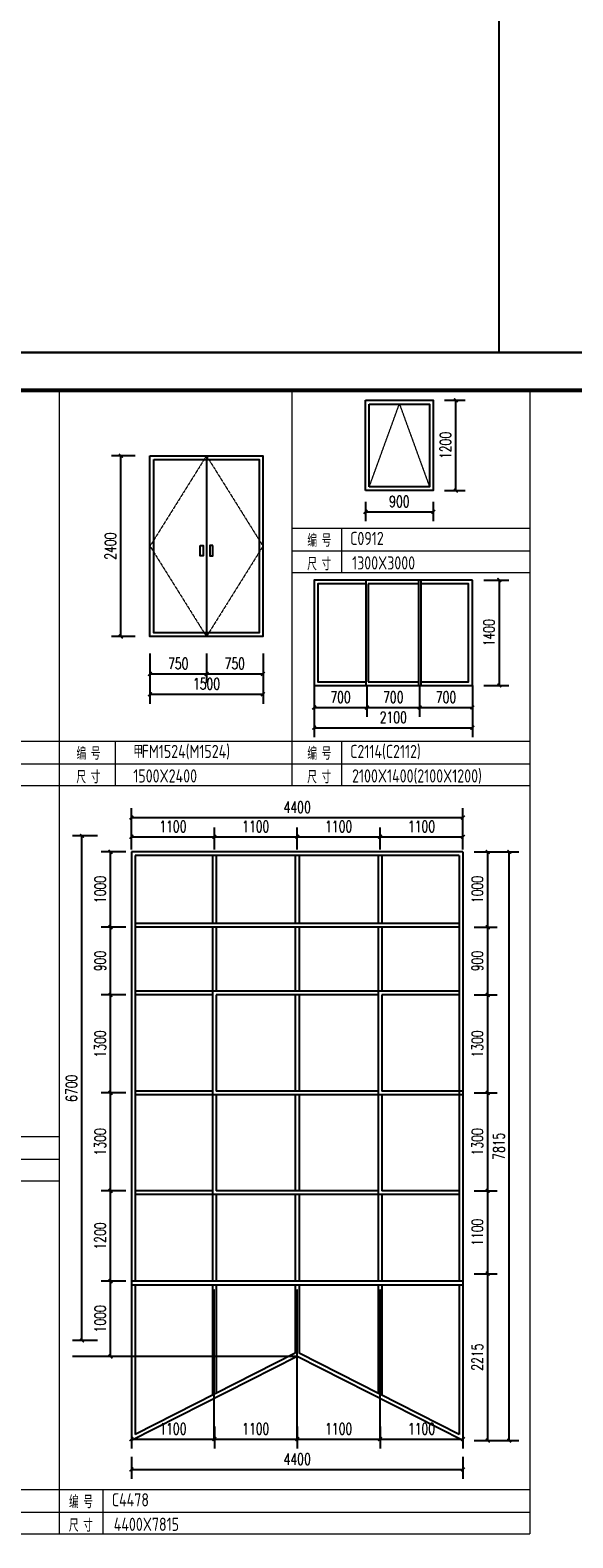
# Model space of a CAD drawing. Header units: inches. Extents: x 224620 to 3435104, y 247406 to 993300.
# Tile 11 of 109: x 265192 to 272396, y 261372 to 281387. Entities that reach past the tile are written whole.
import ezdxf

# ---------------------------------------------------------------- set-up
doc = ezdxf.new("R2010")
doc.units = ezdxf.units.IN
doc.header["$MEASUREMENT"] = 0
doc.linetypes.add('__DASH', pattern=[0.35, 0.25, -0.1])
doc.linetypes.add('DASHED2', pattern=[0.375, 0.25, -0.125])
for name, color, linetype in [('DIM_SYMB', 3, 'Continuous'), ('PUB_DIM', 3, 'Continuous'), ('PUB_TITLE', 4, 'Continuous'), ('RAIL', 163, 'Continuous'), ('x细线', 135, 'Continuous'), ('说明文字', 7, 'Continuous')]:
    doc.layers.add(name, color=color, linetype=linetype)
doc.layers.add('说明', color=211, linetype='Continuous', lineweight=25)
doc.styles.add('_TCH_DIM_T3', font='SIMPLEX', dxfattribs={"width": 0.705882, "bigfont": 'GBCBIG'})
doc.styles.add('yong', font='GBENOR.shx', dxfattribs={"width": 0.9, "bigfont": 'GBCBIG.shx'})
doc.dimstyles.new('_TCH_ARCH&&50', dxfattribs={"dimtxt": 148.75, "dimasz": 50, "dimexe": 125, "dimexo": 150, "dimgap": 63.125, "dimtad": 1, "dimdec": 0, "dimzin": 0, "dimdsep": 46, "dimtxsty": '_TCH_DIM_T3', "dimblk": 'ARCHTICK', "dimcen": 0.09, "dimclrt": 7, "dimazin": 2, "dimtfac": 1, "dimtdec": 0, "dimtix": 1, "dimtmove": 2, "dimatfit": 3, "dimfxl": 1, "dimtolj": 1, "dimtzin": 0, "dimarcsym": 0})

# ---------------------------------------------------------------- blocks, each defined once
blk = doc.blocks.new('wrtgtg')
at = {"layer": 'PUB_TITLE'}
blk.add_line((-75296, 53559), (8804, 53559), dxfattribs=at)
blk.add_lwpolyline([(-75296, -5841), (8804, -5841), (8804, 53559), (-75296, 53559)], close=True, dxfattribs=at)
at = {"layer": 'PUB_TITLE', "const_width": 100}
blk.add_lwpolyline([(-72796, -4841), (7804, -4841), (7804, 52559), (-72796, 52559)], close=True, dxfattribs=at)
blk = doc.blocks.new('_ArchTick')
at = {"color": 0, "linetype": 'ByBlock', "const_width": 0.4}
blk.add_lwpolyline([(-0.5, -0.5), (0.5, 0.5)], dxfattribs=at)
blk = doc.blocks.new('*D567')
at = {"layer": 'Defpoints', "color": 0}
for p in [(266537, 262597), (270937, 262597), (270937, 262280)]:
    blk.add_point(p, dxfattribs=at)
at = {"layer": 'PUB_DIM', "color": 0, "lineweight": -2}
for p, q in [((266537, 262447), (266537, 262155)), ((270937, 262447), (270937, 262155)), ((266537, 262280), (270937, 262280))]:
    blk.add_line(p, q, dxfattribs=at)
at = {"layer": 'PUB_DIM', "color": 0, "lineweight": -2, "xscale": 50, "yscale": 50, "zscale": 50, "rotation": 180}
blk.add_blockref('_ArchTick', (266537, 262280), dxfattribs=at)
at = {"layer": 'PUB_DIM', "color": 0, "lineweight": -2, "xscale": 50, "yscale": 50, "zscale": 50}
blk.add_blockref('_ArchTick', (270937, 262280), dxfattribs=at)
at = {"layer": 'PUB_DIM', "color": 7, "insert": (268737, 262417), "char_height": 148.8, "attachment_point": 5, "style": '_TCH_DIM_T3'}
blk.add_mtext('\\A1;4400', dxfattribs=at)
blk = doc.blocks.new('*D568')
at = {"layer": 'Defpoints', "color": 0}
for p in [(269837, 263000), (270937, 263000), (270937, 262683)]:
    blk.add_point(p, dxfattribs=at)
at = {"layer": 'PUB_DIM', "color": 0, "lineweight": -2}
for p, q in [((269837, 262850), (269837, 262558)), ((270937, 262850), (270937, 262558)), ((269837, 262683), (270937, 262683))]:
    blk.add_line(p, q, dxfattribs=at)
at = {"layer": 'PUB_DIM', "color": 0, "lineweight": -2, "xscale": 50, "yscale": 50, "zscale": 50, "rotation": 180}
blk.add_blockref('_ArchTick', (269837, 262683), dxfattribs=at)
at = {"layer": 'PUB_DIM', "color": 0, "lineweight": -2, "xscale": 50, "yscale": 50, "zscale": 50}
blk.add_blockref('_ArchTick', (270937, 262683), dxfattribs=at)
at = {"layer": 'PUB_DIM', "color": 7, "insert": (270387, 262820), "char_height": 148.8, "attachment_point": 5, "style": '_TCH_DIM_T3'}
blk.add_mtext('\\A1;1100', dxfattribs=at)
blk = doc.blocks.new('*D569')
at = {"layer": 'Defpoints', "color": 0}
for p in [(268737, 263000), (269837, 263000), (269837, 262683)]:
    blk.add_point(p, dxfattribs=at)
at = {"layer": 'PUB_DIM', "color": 0, "lineweight": -2}
for p, q in [((268737, 262850), (268737, 262558)), ((269837, 262850), (269837, 262558)), ((268737, 262683), (269837, 262683))]:
    blk.add_line(p, q, dxfattribs=at)
at = {"layer": 'PUB_DIM', "color": 0, "lineweight": -2, "xscale": 50, "yscale": 50, "zscale": 50, "rotation": 180}
blk.add_blockref('_ArchTick', (268737, 262683), dxfattribs=at)
at = {"layer": 'PUB_DIM', "color": 0, "lineweight": -2, "xscale": 50, "yscale": 50, "zscale": 50}
blk.add_blockref('_ArchTick', (269837, 262683), dxfattribs=at)
at = {"layer": 'PUB_DIM', "color": 7, "insert": (269287, 262820), "char_height": 148.8, "attachment_point": 5, "style": '_TCH_DIM_T3'}
blk.add_mtext('\\A1;1100', dxfattribs=at)
blk = doc.blocks.new('*D570')
at = {"layer": 'Defpoints', "color": 0}
for p in [(267637, 263000), (268737, 263000), (268737, 262683)]:
    blk.add_point(p, dxfattribs=at)
at = {"layer": 'PUB_DIM', "color": 0, "lineweight": -2}
for p, q in [((267637, 262850), (267637, 262558)), ((268737, 262850), (268737, 262558)), ((267637, 262683), (268737, 262683))]:
    blk.add_line(p, q, dxfattribs=at)
at = {"layer": 'PUB_DIM', "color": 0, "lineweight": -2, "xscale": 50, "yscale": 50, "zscale": 50, "rotation": 180}
blk.add_blockref('_ArchTick', (267637, 262683), dxfattribs=at)
at = {"layer": 'PUB_DIM', "color": 0, "lineweight": -2, "xscale": 50, "yscale": 50, "zscale": 50}
blk.add_blockref('_ArchTick', (268737, 262683), dxfattribs=at)
at = {"layer": 'PUB_DIM', "color": 7, "insert": (268187, 262820), "char_height": 148.8, "attachment_point": 5, "style": '_TCH_DIM_T3'}
blk.add_mtext('\\A1;1100', dxfattribs=at)
blk = doc.blocks.new('*D571')
at = {"layer": 'Defpoints', "color": 0}
for p in [(266537, 263000), (267637, 263000), (267637, 262683)]:
    blk.add_point(p, dxfattribs=at)
at = {"layer": 'PUB_DIM', "color": 0, "lineweight": -2}
for p, q in [((266537, 262850), (266537, 262558)), ((267637, 262850), (267637, 262558)), ((266537, 262683), (267637, 262683))]:
    blk.add_line(p, q, dxfattribs=at)
at = {"layer": 'PUB_DIM', "color": 0, "lineweight": -2, "xscale": 50, "yscale": 50, "zscale": 50, "rotation": 180}
blk.add_blockref('_ArchTick', (266537, 262683), dxfattribs=at)
at = {"layer": 'PUB_DIM', "color": 0, "lineweight": -2, "xscale": 50, "yscale": 50, "zscale": 50}
blk.add_blockref('_ArchTick', (267637, 262683), dxfattribs=at)
at = {"layer": 'PUB_DIM', "color": 7, "insert": (267087, 262820), "char_height": 148.8, "attachment_point": 5, "style": '_TCH_DIM_T3'}
blk.add_mtext('\\A1;1100', dxfattribs=at)
blk = doc.blocks.new('*D572')
at = {"layer": 'Defpoints', "color": 0}
for p in [(271096, 270479), (271552, 270479), (271096, 262663)]:
    blk.add_point(p, dxfattribs=at)
at = {"layer": 'PUB_DIM', "color": 0, "lineweight": -2}
for p, q in [((271246, 270479), (271677, 270479)), ((271552, 262663), (271552, 270479)), ((271246, 262663), (271677, 262663))]:
    blk.add_line(p, q, dxfattribs=at)
at = {"layer": 'PUB_DIM', "color": 0, "lineweight": -2, "xscale": 50, "yscale": 50, "zscale": 50}
for p, rotation in [((271552, 270479), 90), ((271552, 262663), 270)]:
    blk.add_blockref('_ArchTick', p, dxfattribs=dict(at, rotation=rotation))
at = {"layer": 'PUB_DIM', "color": 7, "insert": (271414, 266571), "char_height": 148.8, "attachment_point": 5, "rotation": 90, "style": '_TCH_DIM_T3'}
blk.add_mtext('\\A1;7815', dxfattribs=at)
blk = doc.blocks.new('*D573')
at = {"layer": 'Defpoints', "color": 0}
for p in [(270937, 270479), (271266, 270479), (270937, 269479)]:
    blk.add_point(p, dxfattribs=at)
at = {"layer": 'PUB_DIM', "color": 0, "lineweight": -2}
for p, q in [((271087, 270479), (271391, 270479)), ((271266, 269479), (271266, 270479)), ((271087, 269479), (271391, 269479))]:
    blk.add_line(p, q, dxfattribs=at)
at = {"layer": 'PUB_DIM', "color": 0, "lineweight": -2, "xscale": 50, "yscale": 50, "zscale": 50}
for p, rotation in [((271266, 270479), 90), ((271266, 269479), 270)]:
    blk.add_blockref('_ArchTick', p, dxfattribs=dict(at, rotation=rotation))
at = {"layer": 'PUB_DIM', "color": 7, "insert": (271128, 269979), "char_height": 148.8, "attachment_point": 5, "rotation": 90, "style": '_TCH_DIM_T3'}
blk.add_mtext('\\A1;1000', dxfattribs=at)
blk = doc.blocks.new('*D574')
at = {"layer": 'Defpoints', "color": 0}
for p in [(270937, 269479), (271266, 269479), (270937, 268579)]:
    blk.add_point(p, dxfattribs=at)
at = {"layer": 'PUB_DIM', "color": 0, "lineweight": -2}
for p, q in [((271087, 269479), (271391, 269479)), ((271266, 268579), (271266, 269479)), ((271087, 268579), (271391, 268579))]:
    blk.add_line(p, q, dxfattribs=at)
at = {"layer": 'PUB_DIM', "color": 0, "lineweight": -2, "xscale": 50, "yscale": 50, "zscale": 50}
for p, rotation in [((271266, 269479), 90), ((271266, 268579), 270)]:
    blk.add_blockref('_ArchTick', p, dxfattribs=dict(at, rotation=rotation))
at = {"layer": 'PUB_DIM', "color": 7, "insert": (271128, 269029), "char_height": 148.8, "attachment_point": 5, "rotation": 90, "style": '_TCH_DIM_T3'}
blk.add_mtext('\\A1;900', dxfattribs=at)
blk = doc.blocks.new('*D575')
at = {"layer": 'Defpoints', "color": 0}
for p in [(270937, 268579), (271266, 268579), (270937, 267279)]:
    blk.add_point(p, dxfattribs=at)
at = {"layer": 'PUB_DIM', "color": 0, "lineweight": -2}
for p, q in [((271087, 268579), (271391, 268579)), ((271266, 267279), (271266, 268579)), ((271087, 267279), (271391, 267279))]:
    blk.add_line(p, q, dxfattribs=at)
at = {"layer": 'PUB_DIM', "color": 0, "lineweight": -2, "xscale": 50, "yscale": 50, "zscale": 50}
for p, rotation in [((271266, 268579), 90), ((271266, 267279), 270)]:
    blk.add_blockref('_ArchTick', p, dxfattribs=dict(at, rotation=rotation))
at = {"layer": 'PUB_DIM', "color": 7, "insert": (271128, 267929), "char_height": 148.8, "attachment_point": 5, "rotation": 90, "style": '_TCH_DIM_T3'}
blk.add_mtext('\\A1;1300', dxfattribs=at)
blk = doc.blocks.new('*D576')
at = {"layer": 'Defpoints', "color": 0}
for p in [(270937, 267279), (271266, 267279), (270937, 265979)]:
    blk.add_point(p, dxfattribs=at)
at = {"layer": 'PUB_DIM', "color": 0, "lineweight": -2}
for p, q in [((271087, 267279), (271391, 267279)), ((271266, 265979), (271266, 267279)), ((271087, 265979), (271391, 265979))]:
    blk.add_line(p, q, dxfattribs=at)
at = {"layer": 'PUB_DIM', "color": 0, "lineweight": -2, "xscale": 50, "yscale": 50, "zscale": 50}
for p, rotation in [((271266, 267279), 90), ((271266, 265979), 270)]:
    blk.add_blockref('_ArchTick', p, dxfattribs=dict(at, rotation=rotation))
at = {"layer": 'PUB_DIM', "color": 7, "insert": (271128, 266629), "char_height": 148.8, "attachment_point": 5, "rotation": 90, "style": '_TCH_DIM_T3'}
blk.add_mtext('\\A1;1300', dxfattribs=at)
blk = doc.blocks.new('*D577')
at = {"layer": 'Defpoints', "color": 0}
for p in [(270937, 265979), (271266, 265979), (270937, 264879)]:
    blk.add_point(p, dxfattribs=at)
at = {"layer": 'PUB_DIM', "color": 0, "lineweight": -2}
for p, q in [((271087, 265979), (271391, 265979)), ((271266, 264879), (271266, 265979)), ((271087, 264879), (271391, 264879))]:
    blk.add_line(p, q, dxfattribs=at)
at = {"layer": 'PUB_DIM', "color": 0, "lineweight": -2, "xscale": 50, "yscale": 50, "zscale": 50}
for p, rotation in [((271266, 265979), 90), ((271266, 264879), 270)]:
    blk.add_blockref('_ArchTick', p, dxfattribs=dict(at, rotation=rotation))
at = {"layer": 'PUB_DIM', "color": 7, "insert": (271128, 265429), "char_height": 148.8, "attachment_point": 5, "rotation": 90, "style": '_TCH_DIM_T3'}
blk.add_mtext('\\A1;1100', dxfattribs=at)
blk = doc.blocks.new('*D578')
at = {"layer": 'Defpoints', "color": 0}
for p in [(270937, 264879), (271266, 264879), (270937, 262663)]:
    blk.add_point(p, dxfattribs=at)
at = {"layer": 'PUB_DIM', "color": 0, "lineweight": -2}
for p, q in [((271087, 264879), (271391, 264879)), ((271266, 262663), (271266, 264879)), ((271087, 262663), (271391, 262663))]:
    blk.add_line(p, q, dxfattribs=at)
at = {"layer": 'PUB_DIM', "color": 0, "lineweight": -2, "xscale": 50, "yscale": 50, "zscale": 50}
for p, rotation in [((271266, 264879), 90), ((271266, 262663), 270)]:
    blk.add_blockref('_ArchTick', p, dxfattribs=dict(at, rotation=rotation))
at = {"layer": 'PUB_DIM', "color": 7, "insert": (271128, 263771), "char_height": 148.8, "attachment_point": 5, "rotation": 90, "style": '_TCH_DIM_T3'}
blk.add_mtext('\\A1;2215', dxfattribs=at)
blk = doc.blocks.new('*D579')
at = {"layer": 'Defpoints', "color": 0}
for p in [(270937, 270934), (266537, 270617), (270937, 270617)]:
    blk.add_point(p, dxfattribs=at)
at = {"layer": 'PUB_DIM', "color": 0, "lineweight": -2}
for p, q in [((266537, 270767), (266537, 271059)), ((270937, 270767), (270937, 271059)), ((266537, 270934), (270937, 270934))]:
    blk.add_line(p, q, dxfattribs=at)
at = {"layer": 'PUB_DIM', "color": 0, "lineweight": -2, "xscale": 50, "yscale": 50, "zscale": 50, "rotation": 180}
blk.add_blockref('_ArchTick', (266537, 270934), dxfattribs=at)
at = {"layer": 'PUB_DIM', "color": 0, "lineweight": -2, "xscale": 50, "yscale": 50, "zscale": 50}
blk.add_blockref('_ArchTick', (270937, 270934), dxfattribs=at)
at = {"layer": 'PUB_DIM', "color": 7, "insert": (268737, 271071), "char_height": 148.8, "attachment_point": 5, "style": '_TCH_DIM_T3'}
blk.add_mtext('\\A1;4400', dxfattribs=at)
blk = doc.blocks.new('*D580')
at = {"layer": 'Defpoints', "color": 0}
for p in [(266259, 264779), (266614, 264779), (266614, 263779)]:
    blk.add_point(p, dxfattribs=at)
at = {"layer": 'PUB_DIM', "color": 0, "lineweight": -2}
for p, q in [((266464, 264779), (266134, 264779)), ((266259, 263779), (266259, 264779)), ((266464, 263779), (266134, 263779))]:
    blk.add_line(p, q, dxfattribs=at)
at = {"layer": 'PUB_DIM', "color": 0, "lineweight": -2, "xscale": 50, "yscale": 50, "zscale": 50}
for p, rotation in [((266259, 264779), 90), ((266259, 263779), 270)]:
    blk.add_blockref('_ArchTick', p, dxfattribs=dict(at, rotation=rotation))
at = {"layer": 'PUB_DIM', "color": 7, "insert": (266122, 264279), "char_height": 148.8, "attachment_point": 5, "rotation": 90, "style": '_TCH_DIM_T3'}
blk.add_mtext('\\A1;1000', dxfattribs=at)
blk = doc.blocks.new('*D581')
at = {"layer": 'Defpoints', "color": 0}
for p in [(266259, 265979), (266614, 265979), (266614, 264779)]:
    blk.add_point(p, dxfattribs=at)
at = {"layer": 'PUB_DIM', "color": 0, "lineweight": -2}
for p, q in [((266464, 265979), (266134, 265979)), ((266259, 264779), (266259, 265979)), ((266464, 264779), (266134, 264779))]:
    blk.add_line(p, q, dxfattribs=at)
at = {"layer": 'PUB_DIM', "color": 0, "lineweight": -2, "xscale": 50, "yscale": 50, "zscale": 50}
for p, rotation in [((266259, 265979), 90), ((266259, 264779), 270)]:
    blk.add_blockref('_ArchTick', p, dxfattribs=dict(at, rotation=rotation))
at = {"layer": 'PUB_DIM', "color": 7, "insert": (266122, 265379), "char_height": 148.8, "attachment_point": 5, "rotation": 90, "style": '_TCH_DIM_T3'}
blk.add_mtext('\\A1;1200', dxfattribs=at)
blk = doc.blocks.new('*D582')
at = {"layer": 'Defpoints', "color": 0}
for p in [(266259, 267279), (266614, 267279), (266614, 265979)]:
    blk.add_point(p, dxfattribs=at)
at = {"layer": 'PUB_DIM', "color": 0, "lineweight": -2}
for p, q in [((266464, 267279), (266134, 267279)), ((266259, 265979), (266259, 267279)), ((266464, 265979), (266134, 265979))]:
    blk.add_line(p, q, dxfattribs=at)
at = {"layer": 'PUB_DIM', "color": 0, "lineweight": -2, "xscale": 50, "yscale": 50, "zscale": 50}
for p, rotation in [((266259, 267279), 90), ((266259, 265979), 270)]:
    blk.add_blockref('_ArchTick', p, dxfattribs=dict(at, rotation=rotation))
at = {"layer": 'PUB_DIM', "color": 7, "insert": (266122, 266629), "char_height": 148.8, "attachment_point": 5, "rotation": 90, "style": '_TCH_DIM_T3'}
blk.add_mtext('\\A1;1300', dxfattribs=at)
blk = doc.blocks.new('*D583')
at = {"layer": 'Defpoints', "color": 0}
for p in [(266259, 268579), (266614, 268579), (266614, 267279)]:
    blk.add_point(p, dxfattribs=at)
at = {"layer": 'PUB_DIM', "color": 0, "lineweight": -2}
for p, q in [((266464, 268579), (266134, 268579)), ((266259, 267279), (266259, 268579)), ((266464, 267279), (266134, 267279))]:
    blk.add_line(p, q, dxfattribs=at)
at = {"layer": 'PUB_DIM', "color": 0, "lineweight": -2, "xscale": 50, "yscale": 50, "zscale": 50}
for p, rotation in [((266259, 268579), 90), ((266259, 267279), 270)]:
    blk.add_blockref('_ArchTick', p, dxfattribs=dict(at, rotation=rotation))
at = {"layer": 'PUB_DIM', "color": 7, "insert": (266122, 267929), "char_height": 148.8, "attachment_point": 5, "rotation": 90, "style": '_TCH_DIM_T3'}
blk.add_mtext('\\A1;1300', dxfattribs=at)
blk = doc.blocks.new('*D584')
at = {"layer": 'Defpoints', "color": 0}
for p in [(266259, 269479), (266614, 269479), (266614, 268579)]:
    blk.add_point(p, dxfattribs=at)
at = {"layer": 'PUB_DIM', "color": 0, "lineweight": -2}
for p, q in [((266464, 269479), (266134, 269479)), ((266259, 268579), (266259, 269479)), ((266464, 268579), (266134, 268579))]:
    blk.add_line(p, q, dxfattribs=at)
at = {"layer": 'PUB_DIM', "color": 0, "lineweight": -2, "xscale": 50, "yscale": 50, "zscale": 50}
for p, rotation in [((266259, 269479), 90), ((266259, 268579), 270)]:
    blk.add_blockref('_ArchTick', p, dxfattribs=dict(at, rotation=rotation))
at = {"layer": 'PUB_DIM', "color": 7, "insert": (266122, 269029), "char_height": 148.8, "attachment_point": 5, "rotation": 90, "style": '_TCH_DIM_T3'}
blk.add_mtext('\\A1;900', dxfattribs=at)
blk = doc.blocks.new('*D585')
at = {"layer": 'Defpoints', "color": 0}
for p in [(266259, 270479), (266614, 270479), (266614, 269479)]:
    blk.add_point(p, dxfattribs=at)
at = {"layer": 'PUB_DIM', "color": 0, "lineweight": -2}
for p, q in [((266464, 270479), (266134, 270479)), ((266259, 269479), (266259, 270479)), ((266464, 269479), (266134, 269479))]:
    blk.add_line(p, q, dxfattribs=at)
at = {"layer": 'PUB_DIM', "color": 0, "lineweight": -2, "xscale": 50, "yscale": 50, "zscale": 50}
for p, rotation in [((266259, 270479), 90), ((266259, 269479), 270)]:
    blk.add_blockref('_ArchTick', p, dxfattribs=dict(at, rotation=rotation))
at = {"layer": 'PUB_DIM', "color": 7, "insert": (266122, 269979), "char_height": 148.8, "attachment_point": 5, "rotation": 90, "style": '_TCH_DIM_T3'}
blk.add_mtext('\\A1;1000', dxfattribs=at)
blk = doc.blocks.new('*D586')
at = {"layer": 'Defpoints', "color": 0}
for p in [(265880, 270691), (266234, 270691), (266234, 263991)]:
    blk.add_point(p, dxfattribs=at)
at = {"layer": 'PUB_DIM', "color": 0, "lineweight": -2}
for p, q in [((266084, 270691), (265755, 270691)), ((265880, 263991), (265880, 270691)), ((266084, 263991), (265755, 263991))]:
    blk.add_line(p, q, dxfattribs=at)
at = {"layer": 'PUB_DIM', "color": 0, "lineweight": -2, "xscale": 50, "yscale": 50, "zscale": 50}
for p, rotation in [((265880, 270691), 90), ((265880, 263991), 270)]:
    blk.add_blockref('_ArchTick', p, dxfattribs=dict(at, rotation=rotation))
at = {"layer": 'PUB_DIM', "color": 7, "insert": (265742, 267341), "char_height": 148.8, "attachment_point": 5, "rotation": 90, "style": '_TCH_DIM_T3'}
blk.add_mtext('\\A1;6700', dxfattribs=at)
blk = doc.blocks.new('*D587')
at = {"layer": 'Defpoints', "color": 0}
for p in [(270937, 270679), (269837, 270362), (270937, 270362)]:
    blk.add_point(p, dxfattribs=at)
at = {"layer": 'PUB_DIM', "color": 0, "lineweight": -2}
for p, q in [((269837, 270512), (269837, 270804)), ((269837, 270679), (270937, 270679)), ((270937, 270512), (270937, 270804))]:
    blk.add_line(p, q, dxfattribs=at)
at = {"layer": 'PUB_DIM', "color": 0, "lineweight": -2, "xscale": 50, "yscale": 50, "zscale": 50, "rotation": 180}
blk.add_blockref('_ArchTick', (269837, 270679), dxfattribs=at)
at = {"layer": 'PUB_DIM', "color": 0, "lineweight": -2, "xscale": 50, "yscale": 50, "zscale": 50}
blk.add_blockref('_ArchTick', (270937, 270679), dxfattribs=at)
at = {"layer": 'PUB_DIM', "color": 7, "insert": (270387, 270816), "char_height": 148.8, "attachment_point": 5, "style": '_TCH_DIM_T3'}
blk.add_mtext('\\A1;1100', dxfattribs=at)
blk = doc.blocks.new('*D588')
at = {"layer": 'Defpoints', "color": 0}
for p in [(269837, 270679), (268737, 270362), (269837, 270362)]:
    blk.add_point(p, dxfattribs=at)
at = {"layer": 'PUB_DIM', "color": 0, "lineweight": -2}
for p, q in [((268737, 270512), (268737, 270804)), ((268737, 270679), (269837, 270679)), ((269837, 270512), (269837, 270804))]:
    blk.add_line(p, q, dxfattribs=at)
at = {"layer": 'PUB_DIM', "color": 0, "lineweight": -2, "xscale": 50, "yscale": 50, "zscale": 50, "rotation": 180}
blk.add_blockref('_ArchTick', (268737, 270679), dxfattribs=at)
at = {"layer": 'PUB_DIM', "color": 0, "lineweight": -2, "xscale": 50, "yscale": 50, "zscale": 50}
blk.add_blockref('_ArchTick', (269837, 270679), dxfattribs=at)
at = {"layer": 'PUB_DIM', "color": 7, "insert": (269287, 270816), "char_height": 148.8, "attachment_point": 5, "style": '_TCH_DIM_T3'}
blk.add_mtext('\\A1;1100', dxfattribs=at)
blk = doc.blocks.new('*D589')
at = {"layer": 'Defpoints', "color": 0}
for p in [(268737, 270679), (267637, 270362), (268737, 270362)]:
    blk.add_point(p, dxfattribs=at)
at = {"layer": 'PUB_DIM', "color": 0, "lineweight": -2}
for p, q in [((267637, 270512), (267637, 270804)), ((267637, 270679), (268737, 270679)), ((268737, 270512), (268737, 270804))]:
    blk.add_line(p, q, dxfattribs=at)
at = {"layer": 'PUB_DIM', "color": 0, "lineweight": -2, "xscale": 50, "yscale": 50, "zscale": 50, "rotation": 180}
blk.add_blockref('_ArchTick', (267637, 270679), dxfattribs=at)
at = {"layer": 'PUB_DIM', "color": 0, "lineweight": -2, "xscale": 50, "yscale": 50, "zscale": 50}
blk.add_blockref('_ArchTick', (268737, 270679), dxfattribs=at)
at = {"layer": 'PUB_DIM', "color": 7, "insert": (268187, 270816), "char_height": 148.8, "attachment_point": 5, "style": '_TCH_DIM_T3'}
blk.add_mtext('\\A1;1100', dxfattribs=at)
blk = doc.blocks.new('*D590')
at = {"layer": 'Defpoints', "color": 0}
for p in [(267637, 270679), (266537, 270362), (267637, 270362)]:
    blk.add_point(p, dxfattribs=at)
at = {"layer": 'PUB_DIM', "color": 0, "lineweight": -2}
for p, q in [((266537, 270512), (266537, 270804)), ((266537, 270679), (267637, 270679)), ((267637, 270512), (267637, 270804))]:
    blk.add_line(p, q, dxfattribs=at)
at = {"layer": 'PUB_DIM', "color": 0, "lineweight": -2, "xscale": 50, "yscale": 50, "zscale": 50, "rotation": 180}
blk.add_blockref('_ArchTick', (266537, 270679), dxfattribs=at)
at = {"layer": 'PUB_DIM', "color": 0, "lineweight": -2, "xscale": 50, "yscale": 50, "zscale": 50}
blk.add_blockref('_ArchTick', (267637, 270679), dxfattribs=at)
at = {"layer": 'PUB_DIM', "color": 7, "insert": (267087, 270816), "char_height": 148.8, "attachment_point": 5, "style": '_TCH_DIM_T3'}
blk.add_mtext('\\A1;1100', dxfattribs=at)
blk = doc.blocks.new('*D668')
at = {"layer": 'Defpoints', "color": 0}
for p in [(268962, 272568), (271062, 272568), (271062, 272127)]:
    blk.add_point(p, dxfattribs=at)
at = {"layer": 'PUB_DIM', "color": 0, "lineweight": -2}
for p, q in [((268962, 272418), (268962, 272002)), ((271062, 272418), (271062, 272002)), ((268962, 272127), (271062, 272127))]:
    blk.add_line(p, q, dxfattribs=at)
at = {"layer": 'PUB_DIM', "color": 0, "lineweight": -2, "xscale": 50, "yscale": 50, "zscale": 50, "rotation": 180}
blk.add_blockref('_ArchTick', (268962, 272127), dxfattribs=at)
at = {"layer": 'PUB_DIM', "color": 0, "lineweight": -2, "xscale": 50, "yscale": 50, "zscale": 50}
blk.add_blockref('_ArchTick', (271062, 272127), dxfattribs=at)
at = {"layer": 'PUB_DIM', "color": 7, "insert": (270012, 272265), "char_height": 148.8, "attachment_point": 5, "style": '_TCH_DIM_T3'}
blk.add_mtext('\\A1;2100', dxfattribs=at)
blk = doc.blocks.new('*D669')
at = {"layer": 'Defpoints', "color": 0}
for p in [(268962, 272836), (269662, 272836), (269662, 272395)]:
    blk.add_point(p, dxfattribs=at)
at = {"layer": 'PUB_DIM', "color": 0, "lineweight": -2}
for p, q in [((268962, 272686), (268962, 272270)), ((269662, 272686), (269662, 272270)), ((268962, 272395), (269662, 272395))]:
    blk.add_line(p, q, dxfattribs=at)
at = {"layer": 'PUB_DIM', "color": 0, "lineweight": -2, "xscale": 50, "yscale": 50, "zscale": 50, "rotation": 180}
blk.add_blockref('_ArchTick', (268962, 272395), dxfattribs=at)
at = {"layer": 'PUB_DIM', "color": 0, "lineweight": -2, "xscale": 50, "yscale": 50, "zscale": 50}
blk.add_blockref('_ArchTick', (269662, 272395), dxfattribs=at)
at = {"layer": 'PUB_DIM', "color": 7, "insert": (269312, 272532), "char_height": 148.8, "attachment_point": 5, "style": '_TCH_DIM_T3'}
blk.add_mtext('\\A1;700', dxfattribs=at)
blk = doc.blocks.new('*D670')
at = {"layer": 'Defpoints', "color": 0}
for p in [(269662, 272836), (270362, 272836), (270362, 272395)]:
    blk.add_point(p, dxfattribs=at)
at = {"layer": 'PUB_DIM', "color": 0, "lineweight": -2}
for p, q in [((269662, 272686), (269662, 272270)), ((270362, 272686), (270362, 272270)), ((269662, 272395), (270362, 272395))]:
    blk.add_line(p, q, dxfattribs=at)
at = {"layer": 'PUB_DIM', "color": 0, "lineweight": -2, "xscale": 50, "yscale": 50, "zscale": 50, "rotation": 180}
blk.add_blockref('_ArchTick', (269662, 272395), dxfattribs=at)
at = {"layer": 'PUB_DIM', "color": 0, "lineweight": -2, "xscale": 50, "yscale": 50, "zscale": 50}
blk.add_blockref('_ArchTick', (270362, 272395), dxfattribs=at)
at = {"layer": 'PUB_DIM', "color": 7, "insert": (270012, 272532), "char_height": 148.8, "attachment_point": 5, "style": '_TCH_DIM_T3'}
blk.add_mtext('\\A1;700', dxfattribs=at)
blk = doc.blocks.new('*D671')
at = {"layer": 'Defpoints', "color": 0}
for p in [(270362, 272836), (271062, 272836), (271062, 272395)]:
    blk.add_point(p, dxfattribs=at)
at = {"layer": 'PUB_DIM', "color": 0, "lineweight": -2}
for p, q in [((270362, 272686), (270362, 272270)), ((271062, 272686), (271062, 272270)), ((270362, 272395), (271062, 272395))]:
    blk.add_line(p, q, dxfattribs=at)
at = {"layer": 'PUB_DIM', "color": 0, "lineweight": -2, "xscale": 50, "yscale": 50, "zscale": 50, "rotation": 180}
blk.add_blockref('_ArchTick', (270362, 272395), dxfattribs=at)
at = {"layer": 'PUB_DIM', "color": 0, "lineweight": -2, "xscale": 50, "yscale": 50, "zscale": 50}
blk.add_blockref('_ArchTick', (271062, 272395), dxfattribs=at)
at = {"layer": 'PUB_DIM', "color": 7, "insert": (270712, 272532), "char_height": 148.8, "attachment_point": 5, "style": '_TCH_DIM_T3'}
blk.add_mtext('\\A1;700', dxfattribs=at)
blk = doc.blocks.new('*D672')
at = {"layer": 'Defpoints', "color": 0}
for p in [(271062, 274087), (271420, 274087), (271062, 272687)]:
    blk.add_point(p, dxfattribs=at)
at = {"layer": 'PUB_DIM', "color": 0, "lineweight": -2}
for p, q in [((271212, 274087), (271545, 274087)), ((271420, 272687), (271420, 274087)), ((271212, 272687), (271545, 272687))]:
    blk.add_line(p, q, dxfattribs=at)
at = {"layer": 'PUB_DIM', "color": 0, "lineweight": -2, "xscale": 50, "yscale": 50, "zscale": 50}
for p, rotation in [((271420, 274087), 90), ((271420, 272687), 270)]:
    blk.add_blockref('_ArchTick', p, dxfattribs=dict(at, rotation=rotation))
at = {"layer": 'PUB_DIM', "color": 7, "insert": (271283, 273387), "char_height": 148.8, "attachment_point": 5, "rotation": 90, "style": '_TCH_DIM_T3'}
blk.add_mtext('\\A1;1400', dxfattribs=at)
blk = doc.blocks.new('*D673')
at = {"layer": 'Defpoints', "color": 0}
for p in [(269643, 275274), (270543, 275274), (270543, 274993)]:
    blk.add_point(p, dxfattribs=at)
at = {"layer": 'PUB_DIM', "color": 0, "lineweight": -2}
for p, q in [((269643, 275124), (269643, 274868)), ((270543, 275124), (270543, 274868)), ((269643, 274993), (270543, 274993))]:
    blk.add_line(p, q, dxfattribs=at)
at = {"layer": 'PUB_DIM', "color": 0, "lineweight": -2, "xscale": 50, "yscale": 50, "zscale": 50, "rotation": 180}
blk.add_blockref('_ArchTick', (269643, 274993), dxfattribs=at)
at = {"layer": 'PUB_DIM', "color": 0, "lineweight": -2, "xscale": 50, "yscale": 50, "zscale": 50}
blk.add_blockref('_ArchTick', (270543, 274993), dxfattribs=at)
at = {"layer": 'PUB_DIM', "color": 7, "insert": (270093, 275130), "char_height": 148.8, "attachment_point": 5, "style": '_TCH_DIM_T3'}
blk.add_mtext('\\A1;900', dxfattribs=at)
blk = doc.blocks.new('*D674')
at = {"layer": 'Defpoints', "color": 0}
for p in [(270543, 276474), (270843, 276474), (270543, 275274)]:
    blk.add_point(p, dxfattribs=at)
at = {"layer": 'PUB_DIM', "color": 0, "lineweight": -2}
for p, q in [((270693, 276474), (270968, 276474)), ((270843, 275274), (270843, 276474)), ((270693, 275274), (270968, 275274))]:
    blk.add_line(p, q, dxfattribs=at)
at = {"layer": 'PUB_DIM', "color": 0, "lineweight": -2, "xscale": 50, "yscale": 50, "zscale": 50}
for p, rotation in [((270843, 276474), 90), ((270843, 275274), 270)]:
    blk.add_blockref('_ArchTick', p, dxfattribs=dict(at, rotation=rotation))
at = {"layer": 'PUB_DIM', "color": 7, "insert": (270706, 275874), "char_height": 148.8, "attachment_point": 5, "rotation": 90, "style": '_TCH_DIM_T3'}
blk.add_mtext('\\A1;1200', dxfattribs=at)
blk = doc.blocks.new('*D678')
at = {"layer": 'Defpoints', "color": 0}
for p in [(266783, 273260), (267533, 273260), (267533, 272841)]:
    blk.add_point(p, dxfattribs=at)
at = {"layer": 'PUB_DIM', "color": 0, "lineweight": -2}
for p, q in [((266783, 273110), (266783, 272716)), ((267533, 273110), (267533, 272716)), ((266783, 272841), (267533, 272841))]:
    blk.add_line(p, q, dxfattribs=at)
at = {"layer": 'PUB_DIM', "color": 0, "lineweight": -2, "xscale": 50, "yscale": 50, "zscale": 50, "rotation": 180}
blk.add_blockref('_ArchTick', (266783, 272841), dxfattribs=at)
at = {"layer": 'PUB_DIM', "color": 0, "lineweight": -2, "xscale": 50, "yscale": 50, "zscale": 50}
blk.add_blockref('_ArchTick', (267533, 272841), dxfattribs=at)
at = {"layer": 'PUB_DIM', "color": 7, "insert": (267158, 272978), "char_height": 148.8, "attachment_point": 5, "style": '_TCH_DIM_T3'}
blk.add_mtext('\\A1;750', dxfattribs=at)
blk = doc.blocks.new('*D679')
at = {"layer": 'Defpoints', "color": 0}
for p in [(267533, 273260), (268283, 273260), (268283, 272841)]:
    blk.add_point(p, dxfattribs=at)
at = {"layer": 'PUB_DIM', "color": 0, "lineweight": -2}
for p, q in [((267533, 273110), (267533, 272716)), ((268283, 273110), (268283, 272716)), ((267533, 272841), (268283, 272841))]:
    blk.add_line(p, q, dxfattribs=at)
at = {"layer": 'PUB_DIM', "color": 0, "lineweight": -2, "xscale": 50, "yscale": 50, "zscale": 50, "rotation": 180}
blk.add_blockref('_ArchTick', (267533, 272841), dxfattribs=at)
at = {"layer": 'PUB_DIM', "color": 0, "lineweight": -2, "xscale": 50, "yscale": 50, "zscale": 50}
blk.add_blockref('_ArchTick', (268283, 272841), dxfattribs=at)
at = {"layer": 'PUB_DIM', "color": 7, "insert": (267908, 272978), "char_height": 148.8, "attachment_point": 5, "style": '_TCH_DIM_T3'}
blk.add_mtext('\\A1;750', dxfattribs=at)
blk = doc.blocks.new('*D680')
at = {"layer": 'Defpoints', "color": 0}
for p in [(266783, 272990), (268283, 272990), (268283, 272571)]:
    blk.add_point(p, dxfattribs=at)
at = {"layer": 'PUB_DIM', "color": 0, "lineweight": -2}
for p, q in [((266783, 272840), (266783, 272446)), ((268283, 272840), (268283, 272446)), ((266783, 272571), (268283, 272571))]:
    blk.add_line(p, q, dxfattribs=at)
at = {"layer": 'PUB_DIM', "color": 0, "lineweight": -2, "xscale": 50, "yscale": 50, "zscale": 50, "rotation": 180}
blk.add_blockref('_ArchTick', (266783, 272571), dxfattribs=at)
at = {"layer": 'PUB_DIM', "color": 0, "lineweight": -2, "xscale": 50, "yscale": 50, "zscale": 50}
blk.add_blockref('_ArchTick', (268283, 272571), dxfattribs=at)
at = {"layer": 'PUB_DIM', "color": 7, "insert": (267533, 272709), "char_height": 148.8, "attachment_point": 5, "style": '_TCH_DIM_T3'}
blk.add_mtext('\\A1;1500', dxfattribs=at)
blk = doc.blocks.new('*D681')
at = {"layer": 'Defpoints', "color": 0}
for p in [(266396, 275737), (266734, 275737), (266734, 273337)]:
    blk.add_point(p, dxfattribs=at)
at = {"layer": 'PUB_DIM', "color": 0, "lineweight": -2}
for p, q in [((266584, 275737), (266271, 275737)), ((266396, 273337), (266396, 275737)), ((266584, 273337), (266271, 273337))]:
    blk.add_line(p, q, dxfattribs=at)
at = {"layer": 'PUB_DIM', "color": 0, "lineweight": -2, "xscale": 50, "yscale": 50, "zscale": 50}
for p, rotation in [((266396, 275737), 90), ((266396, 273337), 270)]:
    blk.add_blockref('_ArchTick', p, dxfattribs=dict(at, rotation=rotation))
at = {"layer": 'PUB_DIM', "color": 7, "insert": (266258, 274537), "char_height": 148.8, "attachment_point": 5, "rotation": 90, "style": '_TCH_DIM_T3'}
blk.add_mtext('\\A1;2400', dxfattribs=at)

msp = doc.modelspace()

# ---------------------------------------------------------------- linework, layer by layer
for p, q in [((269643.3, 275273.8), (269643.3, 276473.8)), ((266782.7, 275737.2), (268282.7, 275737.2)), ((267532.7, 275737.2), (267532.7, 273337.2)), ((266536.9, 270478.6), (266536.9, 262663.1)), ((270936.9, 270478.6), (266536.9, 270478.6)), ((270936.9, 270478.6), (270936.9, 262663.1)), ((268736.9, 263778.6), (266536.9, 262663.1)), ((270936.9, 262663.1), (268736.9, 263778.6))]:
    msp.add_line(p, q)
for points in [[(250809, 277105.7), (271417.2, 277105.7), (271417.2, 282814.3), (250809, 282814.3)], [(266782.7, 275737.2), (268282.7, 275737.2), (268282.7, 273337.2), (266782.7, 273337.2)], [(267448.7, 274545.4), (267489.3, 274545.4), (267489.3, 274409), (267448.7, 274409)], [(267616.7, 274545.4), (267576.1, 274545.4), (267576.1, 274409), (267616.7, 274409)], [(271062.3, 274087.5), (268962.3, 274087.5), (268962.3, 272687.5), (271062.3, 272687.5)]]:
    msp.add_lwpolyline(points, close=True)
msp.add_lwpolyline([(269643.3, 276473.8), (270543.3, 276473.8), (270543.3, 275273.8), (269643.3, 275273.8)])
at = {"const_width": 0.15}
msp.add_lwpolyline([(268282.7, 275737.2), (268260.9, 275737.6)], dxfattribs=at)
at = {"layer": 'DIM_SYMB'}
for points in [[(269218.7, 273397.4, 0, 0, 0), (269455.7, 273397.4, 40, 0, 0), (269605.7, 273397.4, 0, 0, 0)], [(270135.9, 273397.4, 0, 0, 0), (269898.9, 273397.4, 40, 0, 0), (269748.9, 273397.4, 0, 0, 0)], [(266912.9, 267848.9, 0, 0, 0), (267149.9, 267848.9, 40, 0, 0), (267299.9, 267848.9, 0, 0, 0)], [(268360.8, 267848.9, 0, 0, 0), (268123.9, 267848.9, 40, 0, 0), (267973.9, 267848.9, 0, 0, 0)], [(269112.9, 267848.9, 0, 0, 0), (269349.9, 267848.9, 40, 0, 0), (269499.9, 267848.9, 0, 0, 0)], [(270560.8, 267848.9, 0, 0, 0), (270323.9, 267848.9, 40, 0, 0), (270173.9, 267848.9, 0, 0, 0)], [(266912.9, 266548.9, 0, 0, 0), (267149.9, 266548.9, 40, 0, 0), (267299.9, 266548.9, 0, 0, 0)], [(268360.8, 266548.9, 0, 0, 0), (268123.9, 266548.9, 40, 0, 0), (267973.9, 266548.9, 0, 0, 0)], [(269112.9, 266548.9, 0, 0, 0), (269349.9, 266548.9, 40, 0, 0), (269499.9, 266548.9, 0, 0, 0)], [(270560.8, 266548.9, 0, 0, 0), (270323.9, 266548.9, 40, 0, 0), (270173.9, 266548.9, 0, 0, 0)]]:
    msp.add_lwpolyline(points, format="xyseb", dxfattribs=at)
at = {"layer": 'RAIL'}
for p, q in [((269693.3, 275323.8), (269693.3, 276423.8)), ((269647.3, 274087.5), (269647.3, 272687.5)), ((269677.3, 274037.5), (269677.3, 272737.5)), ((270347.3, 274087.5), (270347.3, 272687.5)), ((270377.3, 274087.5), (270377.3, 272687.5)), ((266586.9, 270428.6), (266586.9, 264778.6)), ((270886.9, 270428.6), (266586.9, 270428.6)), ((267611.9, 270428.6), (267611.9, 269528.6)), ((267661.9, 270428.6), (267661.9, 269528.6)), ((268711.9, 270428.6), (268711.9, 269528.6)), ((268761.9, 270428.6), (268761.9, 269528.6)), ((269811.9, 270428.6), (269811.9, 269528.6)), ((269861.9, 270428.6), (269861.9, 269528.6)), ((270886.9, 270428.6), (270886.9, 264778.6)), ((270886.9, 269528.6), (266586.9, 269528.6)), ((270886.9, 269478.6), (266586.9, 269478.6)), ((267611.9, 269478.6), (267611.9, 264778.6)), ((267661.9, 269478.6), (267661.9, 268628.6)), ((268711.9, 269478.6), (268711.9, 268628.6)), ((268761.9, 269478.6), (268761.9, 268628.6)), ((269811.9, 269478.6), (269811.9, 264778.6)), ((269861.9, 269478.6), (269861.9, 268628.6)), ((270886.9, 268628.6), (266586.9, 268628.6)), ((267611.9, 268578.6), (266586.9, 268578.6)), ((267661.9, 268578.6), (267661.9, 267303.6)), ((269811.9, 268578.6), (267661.9, 268578.6)), ((268711.9, 268578.6), (268711.9, 267303.6)), ((268761.9, 268578.6), (268761.9, 267303.6)), ((269861.9, 268578.6), (269861.9, 267303.6)), ((270886.9, 268578.6), (269861.9, 268578.6)), ((267611.9, 267303.6), (266586.9, 267303.6)), ((270936.9, 267253.6), (266586.9, 267253.6)), ((269811.9, 267303.6), (267661.9, 267303.6)), ((267661.9, 267253.6), (267661.9, 265978.6)), ((268711.9, 267253.6), (268711.9, 265978.6)), ((268761.9, 267253.6), (268761.9, 265978.6)), ((270936.9, 267303.6), (269861.9, 267303.6)), ((269861.9, 267253.6), (269861.9, 265978.6)), ((267611.9, 265978.6), (266586.9, 265978.6)), ((270886.9, 265928.6), (266586.9, 265928.6)), ((269811.9, 265978.6), (267661.9, 265978.6)), ((267661.9, 265928.6), (267661.9, 264778.6)), ((268711.9, 265928.6), (268711.9, 264778.6)), ((268761.9, 265928.6), (268761.9, 264778.6)), ((270886.9, 265978.6), (269861.9, 265978.6)), ((269861.9, 265928.6), (269861.9, 264778.6)), ((270936.9, 264778.6), (266536.9, 264778.6)), ((270936.9, 264728.6), (266536.9, 264728.6)), ((266586.9, 264728.6), (266586.9, 262744.5)), ((267611.9, 264728.6), (267611.9, 263264.3)), ((267661.9, 264728.6), (267661.9, 263289.6)), ((268711.9, 264728.6), (268711.9, 263822)), ((268761.9, 264728.6), (268761.9, 263822)), ((269811.9, 264728.6), (269811.9, 263289.6)), ((269861.9, 264728.6), (269861.9, 263264.3)), ((270886.9, 264728.6), (270886.9, 262744.5)), ((268711.9, 263822), (266586.9, 262744.5)), ((270886.9, 262744.5), (268761.9, 263822))]:
    msp.add_line(p, q, dxfattribs=at)
at = {"layer": 'RAIL', "color": 251, "linetype": 'DASHED2', "lineweight": 9}
for p, q in [((267532.7, 275737.2), (266782.7, 274537.2)), ((267532.7, 275737.2), (268282.7, 274537.2)), ((266782.7, 274537.2), (267532.7, 273337.2)), ((268282.7, 274537.2), (267532.7, 273337.2))]:
    msp.add_line(p, q, dxfattribs=at)
at = {"layer": 'RAIL'}
for points in [[(269693.3, 276423.8), (270493.3, 276423.8), (270493.3, 275323.8), (269693.3, 275323.8)], [(269647.3, 274037.5), (269012.3, 274037.5), (269012.3, 272737.5), (269647.3, 272737.5)], [(270347.3, 274037.5), (269677.3, 274037.5)], [(270377.3, 272737.5), (271012.3, 272737.5), (271012.3, 274037.5), (270377.3, 274037.5)], [(269677.3, 272737.5), (270347.3, 272737.5)]]:
    msp.add_lwpolyline(points, dxfattribs=at)
at = {"layer": 'RAIL', "color": 251, "linetype": 'DASHED2', "lineweight": 9}
msp.add_lwpolyline([(269693.3, 275323.8), (270093.3, 276423.8), (270493.3, 275323.8)], dxfattribs=at)
at = {"layer": 'RAIL'}
msp.add_lwpolyline([(266832.7, 275687.2), (268232.7, 275687.2), (268232.7, 273387.2), (266832.7, 273387.2)], close=True, dxfattribs=at)
at = {"layer": 'x细线', "linetype": '__DASH'}
for p, q in [((267636.9, 262682.5), (267636.9, 264674)), ((268736.9, 262682.5), (268736.9, 264674)), ((269836.9, 262682.5), (269836.9, 264674)), ((268736.9, 263778.6), (265754.7, 263778.6))]:
    msp.add_line(p, q, dxfattribs=at)
at = {"layer": '说明', "color": 165, "linetype": 'Continuous', "lineweight": 15}
for p, q in [((252059, 276605.7), (271824.6, 276605.7)), ((265579, 276605.7), (265579, 271358.3)), ((268666, 276605.7), (268666, 271358.3)), ((271824.6, 276605.7), (271824.6, 261423.7)), ((268666, 274776), (271824.6, 274776)), ((269323.2, 274776), (269323.2, 274186.4)), ((268666, 274476), (271824.6, 274476)), ((268666, 274186.4), (271824.6, 274186.4)), ((252059, 271947.9), (271824.6, 271947.9)), ((266320.2, 271947.9), (266320.2, 271358.3)), ((269323.2, 271947.9), (269323.2, 271358.3)), ((252059, 271647.9), (271824.6, 271647.9)), ((252059, 271358.3), (271824.6, 271358.3)), ((265579, 271358.3), (265579, 261423.7)), ((252059, 266700.6), (265579, 266700.6)), ((252059, 266400.6), (265579, 266400.6)), ((252059, 266111), (265579, 266111)), ((252059, 262013.3), (271824.6, 262013.3)), ((266158.3, 262013.3), (266158.3, 261423.7)), ((252059, 261713.3), (271824.6, 261713.3)), ((252059, 261423.7), (271824.6, 261423.7))]:
    msp.add_line(p, q, dxfattribs=at)

# ---------------------------------------------------------------- block references
at = {"xscale": 0.5, "yscale": 0.5, "zscale": 0.5}
msp.add_blockref('wrtgtg', (288456.9, 250326.3), dxfattribs=at)

# ---------------------------------------------------------------- texts
at = {"layer": '说明文字', "style": 'yong', "width": 0.9}
for s, height, p in [('编', 168.8, (268871.7, 274527.9, -5.6)), ('号', 168.8, (269061, 274527.9, -5.6)), ('C0912', 175, (269439.5, 274552.1, -5.6)), ('寸', 168.8, (269058.6, 274216, -5.6)), ('尺', 168.8, (268869.3, 274216, -5.6)), ('1300X3000', 175, (269465.3, 274227.2, -5.6)), ('编', 168.8, (265807.7, 271699.9, -5.6)), ('号', 168.8, (265997.1, 271699.9, -5.6)), ('甲', 168.8, (266562, 271724.1, -5.6)), ('FM1524(M1524)', 175, (266672.6, 271724.1, -5.6)), ('编', 168.8, (268871.7, 271699.9, -5.6)), ('号', 168.8, (269061, 271699.9, -5.6)), ('C2114(C2112)', 175, (269439.5, 271724.1, -5.6)), ('尺', 168.8, (265805.3, 271387.9, -5.6)), ('寸', 168.8, (265994.7, 271387.9, -5.6)), ('1500X2400', 175, (266561.2, 271399.1, -5.6)), ('尺', 168.8, (268869.3, 271387.9, -5.6)), ('寸', 168.8, (269058.6, 271387.9, -5.6)), ('2100X1400(2100X1200)', 175, (269465.3, 271399.1, -5.6)), ('编', 168.8, (265708.3, 261765.3, -5.6)), ('号', 168.8, (265897.6, 261765.3, -5.6)), ('C4478', 175, (266276.1, 261789.5, -5.6)), ('尺', 168.8, (265705.9, 261453.3, -5.6)), ('寸', 168.8, (265895.2, 261453.3, -5.6)), ('4400X7815', 175, (266301.9, 261464.5, -5.6))]:
    msp.add_text(s, height=height, dxfattribs=at).set_placement(p)

# ---------------------------------------------------------------- dimensions: what is measured, and where the dimension line sits
at = {"layer": 'PUB_DIM'}
for p1, p2, distance, picture, middle in [((270543.3, 275273.8), (270543.3, 276473.8), -299.7, '*D674', (270705.5, 275873.8)), ((266733.7, 273337.2), (266733.7, 275737.2), 338, '*D681', (266258.2, 274537.2)), ((269643.3, 275273.8), (270543.3, 275273.8), -281.3, '*D673', (270093.3, 275130.1)), ((271062.3, 272687.5), (271062.3, 274087.5), -358, '*D672', (271282.8, 273387.5)), ((266782.7, 273260.1), (267532.7, 273260.1), -419.1, '*D678', (267157.7, 272978.5)), ((267532.7, 273260.1), (268282.7, 273260.1), -419.1, '*D679', (267907.7, 272978.5)), ((266782.7, 272990.4), (268282.7, 272990.4), -419.1, '*D680', (267532.7, 272708.8)), ((268962.3, 272835.5), (269662.3, 272835.5), -440.6, '*D669', (269312.3, 272532.5)), ((269662.3, 272835.5), (270362.3, 272835.5), -440.6, '*D670', (270012.3, 272532.5)), ((270362.3, 272835.5), (271062.3, 272835.5), -440.6, '*D671', (270712.3, 272532.5)), ((268962.3, 272567.6), (271062.3, 272567.6), -440.6, '*D668', (270012.3, 272264.5)), ((266536.9, 270616.5), (270936.9, 270616.5), 317, '*D579', (268736.9, 271071)), ((266536.9, 270361.7), (267636.9, 270361.7), 317, '*D590', (267086.9, 270816.2)), ((267636.9, 270361.7), (268736.9, 270361.7), 317, '*D589', (268186.9, 270816.2)), ((268736.9, 270361.7), (269836.9, 270361.7), 317, '*D588', (269286.9, 270816.2)), ((269836.9, 270361.7), (270936.9, 270361.7), 317, '*D587', (270386.9, 270816.2)), ((266234, 263990.8), (266234, 270690.8), 354.3, '*D586', (265742.2, 267340.8)), ((266613.8, 269478.6), (266613.8, 270478.6), 354.3, '*D585', (266122, 269978.6)), ((270936.9, 269478.6), (270936.9, 270478.6), -328.7, '*D573', (271128.1, 269978.6)), ((271095.7189, 262663.1345), (271095.7189, 270478.6275), -455.9771, '*D572', (271414.196, 266570.881)), ((266613.8, 268578.6), (266613.8, 269478.6), 354.3, '*D584', (266122, 269028.6)), ((270936.9, 268578.6), (270936.9, 269478.6), -328.7, '*D574', (271128.1, 269028.6)), ((266613.8, 267278.6), (266613.8, 268578.6), 354.3, '*D583', (266122, 267928.6)), ((270936.9, 267278.6), (270936.9, 268578.6), -328.7, '*D575', (271128.1, 267928.6)), ((266613.8, 265978.6), (266613.8, 267278.6), 354.3, '*D582', (266122, 266628.6)), ((270936.9, 265978.6), (270936.9, 267278.6), -328.7, '*D576', (271128.1, 266628.6)), ((266613.8, 264778.6), (266613.8, 265978.6), 354.3, '*D581', (266122, 265378.6)), ((270936.9, 264878.6), (270936.9, 265978.6), -328.7, '*D577', (271128.1, 265428.6)), ((266613.8, 263778.6), (266613.8, 264778.6), 354.3, '*D580', (266122, 264278.6)), ((270936.8764, 262663.1345), (270936.8764, 264878.6275), -328.7462, '*D578', (271128.1225, 263770.881)), ((266536.9, 262999.5), (267636.9, 262999.5), -317, '*D571', (267086.9, 262820)), ((267636.9, 262999.5), (268736.9, 262999.5), -317, '*D570', (268186.9, 262820)), ((268736.9, 262999.5), (269836.9, 262999.5), -317, '*D569', (269286.9, 262820)), ((269836.9, 262999.5), (270936.9, 262999.5), -317, '*D568', (270386.9, 262820)), ((266536.9, 262596.8), (270936.9, 262596.8), -317, '*D567', (268736.9, 262417.3))]:
    dim = msp.add_aligned_dim(p1=p1, p2=p2, distance=distance, dimstyle='_TCH_ARCH&&50', dxfattribs=at)
    dim.commit()
    dim.dimension.update_dxf_attribs({"geometry": picture, "text_midpoint": middle})

doc.saveas('drawing.dxf')
